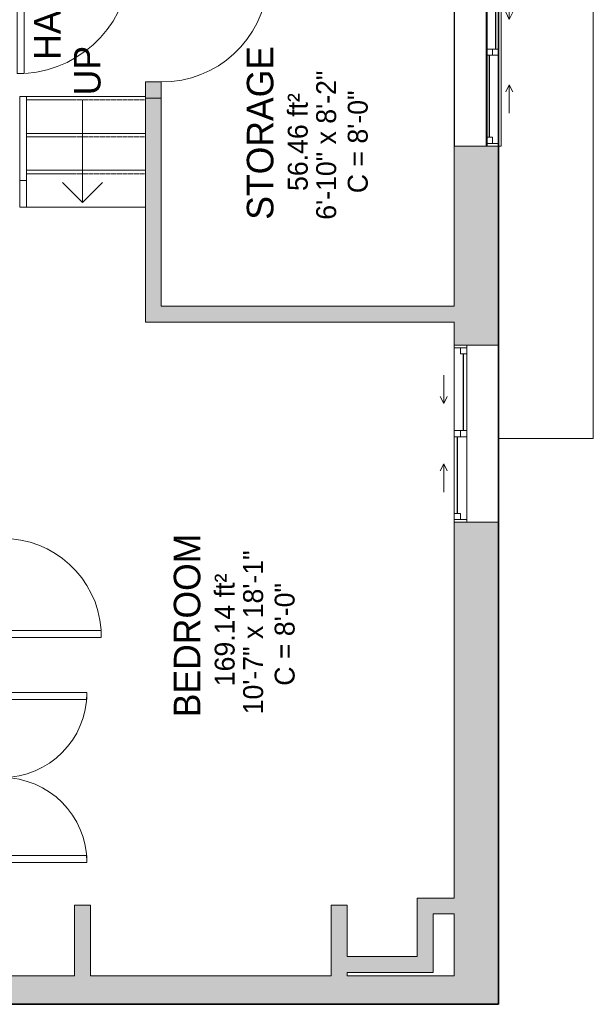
# Model space of a CAD drawing. Header units: inches. Extents: x -268 to 77, y -113 to 756.
# Tile 2 of 5: x -85 to 77, y -113 to 165. Entities that reach past the tile are written whole.
import ezdxf

# ---------------------------------------------------------------- set-up
doc = ezdxf.new("R2010")
doc.units = ezdxf.units.IN
doc.header["$MEASUREMENT"] = 0
doc.linetypes.add('Overhead', pattern=[0.15625, 0.09375, -0.0625])
for name, color, linetype, lineweight in [('A-AREA-IDEN', 2, 'Continuous', 9), ('A-DETL', 90, 'Continuous', 9), ('A-DOOR', 31, 'Continuous', 9), ('A-EXTEERIOR SPACES', 90, 'Continuous', 9), ('A-FLOR', 192, 'Continuous', 9), ('A-FLOR-HRAL', 11, 'Continuous', 9), ('A-FLOR-LEVL', 51, 'Continuous', 9), ('A-GLAZ', 151, 'Continuous', 9), ('A-WALL', 90, 'Continuous', 9), ('A-WALL-PATT', 111, 'Continuous', 9), ('G-ANNO-TEXT', 231, 'Continuous', 9), ('S-STRS', 90, 'Continuous', 9)]:
    doc.layers.add(name, color=color, linetype=linetype, lineweight=lineweight)
doc.styles.add('Inter', font='txt', dxfattribs={"height": 7.5})
doc.styles.add('Inter_1', font='txt', dxfattribs={"height": 5.625})
doc.styles.add('Inter_B', font='txt', dxfattribs={"height": 7.5})

# ---------------------------------------------------------------- blocks, each defined once
blk = doc.blocks.new('Top Rail Type - Top Rail_Internal_-4253370-Lower Floor')
at = {"layer": 'A-FLOR-HRAL'}
for p, q in [((-85.23, 143.5), (-83.27, 143.5)), ((-85.23, 119.76), (-85.23, 143.5)), ((-83.27, 143.5), (-83.27, 119.76)), ((-83.27, 119.76), (-85.23, 119.76))]:
    blk.add_line(p, q, dxfattribs=at)
blk = doc.blocks.new('Top Rail Type - Top Rail_Internal_-V2-Lower Floor')
at = {"layer": 'A-FLOR-HRAL'}
for p, q in [((-83.27, 143.5), (-85.23, 143.5)), ((-85.23, 143.5), (-85.23, 112.21)), ((-83.27, 143.5), (-83.27, 112.21)), ((-83.27, 112.21), (-85.23, 112.21))]:
    blk.add_line(p, q, dxfattribs=at)
blk = doc.blocks.new('Planitar - Single Door_Flush Panel - 2_-8_ x 6_-8_-4239218-Lower Floor')
at = {"layer": 'A-DOOR', "lineweight": 18}
for p, q in [((13.99, 3.25), (13.99, 35.25)), ((16, 35.25), (13.99, 35.25)), ((16, 3.25), (16, 35.25)), ((16, 3.25), (13.99, 3.25))]:
    blk.add_line(p, q, dxfattribs=at)
at = {"layer": 'A-DOOR'}
blk.add_arc((15.77, 3.55), 31.77, 93.8608, 180.5412, dxfattribs=at)
blk = doc.blocks.new('Planitar - Single Door_Flush Panel - 2_-6_ x 6_-8_-4264625-Lower Floor')
at = {"layer": 'A-DOOR', "lineweight": 18}
for p, q in [((12.99, -2.25), (12.99, -32.25)), ((15, -2.25), (12.99, -2.25)), ((15, -2.25), (15, -32.25)), ((15, -32.25), (12.99, -32.25))]:
    blk.add_line(p, q, dxfattribs=at)
at = {"layer": 'A-DOOR'}
blk.add_arc((14.77, -2.55), 29.77, 179.4225, 266.009, dxfattribs=at)
blk = doc.blocks.new('Planitar - Single Door_Flush Panel - 2_-4_ x 6_-8_-4266644-Lower Floor')
at = {"layer": 'A-DOOR', "lineweight": 18}
for p, q in [((11.99, 2.25), (11.99, 30.25)), ((14, 30.25), (11.99, 30.25)), ((14, 2.25), (14, 30.25)), ((14, 2.25), (11.99, 2.25))]:
    blk.add_line(p, q, dxfattribs=at)
at = {"layer": 'A-DOOR'}
blk.add_arc((13.77, 2.55), 27.77, 94.1354, 180.6191, dxfattribs=at)
blk = doc.blocks.new('Planitar - Double Door_Flush Panel - 4_-0_ x 6_-8_-4238674-Lower Floor')
at = {"layer": 'A-DOOR', "lineweight": 18}
for p, q in [((-24, 2.25), (-24, 26.25)), ((-24, 26.25), (-22.03, 26.25)), ((-22.03, 26.25), (-22.03, 2.25)), ((24, 26.25), (22.03, 26.25)), ((22.03, 26.25), (22.03, 2.25)), ((24, 2.25), (24, 26.25)), ((-22.03, 2.25), (-24, 2.25)), ((22.03, 2.25), (24, 2.25))]:
    blk.add_line(p, q, dxfattribs=at)
at = {"layer": 'A-DOOR'}
for centre, start, end in [((-24, 2.25), 0, 90), ((24, 2.25), 90, 180)]:
    blk.add_arc(centre, 24, start, end, dxfattribs=at)
blk = doc.blocks.new('Plan-Double-Sliding - Default 1-4396262-Lower Floor')
at = {"layer": 'A-GLAZ'}
for p, q in [((-8.5, 3.34375), (-16.5, 3.34375)), ((-8.5, 3.34375), (-10.5, 4.34375)), ((-8.5, 3.34375), (-10.5, 2.34375)), ((8.5, 3.34375), (10.5, 4.34375)), ((8.5, 3.34375), (10.5, 2.34375)), ((8.5, 3.34375), (16.5, 3.34375)), ((25, 0.34375), (-25, 0.34375)), ((-22.5, 0.34375), (-0.875, 0.34375)), ((0.875, 0.34375), (24.25, 0.34375)), ((-24.25, -3.15625), (-0.875, -3.15625)), ((0.875, -3.15625), (22.5, -3.15625)), ((-25, -12.15625), (25, -12.15625))]:
    blk.add_line(p, q, dxfattribs=at)
at = {"layer": 'A-GLAZ', "lineweight": 18}
for p, q in [((-25, 0.34375), (-25, -12.15625)), ((-25, 0.34375), (-22.5, 0.34375)), ((-24.25, 0.34375), (-24.25, -3.15625)), ((-22.5, 0.34375), (-22.5, -1.40625)), ((-0.875, -3.15625), (-0.875, 0.34375)), ((-0.875, 0.34375), (0.875, 0.34375)), ((0.875, 0.34375), (0.875, -3.15625)), ((24.25, 0.34375), (25, 0.34375)), ((24.25, 0.34375), (24.25, -3.15625)), ((25, -12.15625), (25, 0.34375)), ((-22.5, -1.40625), (-24.25, -1.40625)), ((0.875, -1.40625), (-0.875, -1.40625)), ((22.5, -1.40625), (22.5, -3.15625)), ((24.25, -1.40625), (22.5, -1.40625)), ((-25, -3.15625), (-24.25, -3.15625)), ((-0.875, -3.15625), (0.875, -3.15625)), ((22.5, -3.15625), (25, -3.15625))]:
    blk.add_line(p, q, dxfattribs=at)
at = {"layer": 'A-GLAZ', "lineweight": 25}
for p, q in [((-22.5, -0.53125), (-0.875, -0.53125)), ((0.875, -2.28125), (22.5, -2.28125))]:
    blk.add_line(p, q, dxfattribs=at)
blk = doc.blocks.new('Planitar-Sliding-Double - Default 1-4396300-Lower Floor')
at = {"layer": 'A-GLAZ'}
for p, q in [((-26.5, 2.85), (-26.5, 6.85)), ((-26.5, 6.85), (26.5, 6.85)), ((26.5, 2.85), (26.5, 6.85)), ((26.5, 2.85), (-26.5, 2.85)), ((-26.5, 2.85), (-26.5, -6.4)), ((26.5, 2.85), (-26.5, 2.85)), ((26.5, -6.4), (26.5, 2.85)), ((-26.5, -6.4), (26.5, -6.4))]:
    blk.add_line(p, q, dxfattribs=at)
blk = doc.blocks.new('Plan-Double-Sliding - Default 1-4396303-Lower Floor')
at = {"layer": 'A-GLAZ'}
for p, q in [((-9.25, 3.34375), (-17.25, 3.34375)), ((-9.25, 3.34375), (-11.25, 4.34375)), ((-9.25, 3.34375), (-11.25, 2.34375)), ((9.25, 3.34375), (11.25, 4.34375)), ((9.25, 3.34375), (11.25, 2.34375)), ((9.25, 3.34375), (17.25, 3.34375)), ((26.5, 0.34375), (-26.5, 0.34375)), ((-24, 0.34375), (-0.875, 0.34375)), ((0.875, 0.34375), (25.75, 0.34375)), ((-25.75, -3.15625), (-0.875, -3.15625)), ((0.875, -3.15625), (24, -3.15625)), ((-26.5, -12.15625), (26.5, -12.15625))]:
    blk.add_line(p, q, dxfattribs=at)
at = {"layer": 'A-GLAZ', "lineweight": 18}
for p, q in [((-26.5, 0.34375), (-26.5, -12.15625)), ((-26.5, 0.34375), (-24, 0.34375)), ((-25.75, 0.34375), (-25.75, -3.15625)), ((-24, 0.34375), (-24, -1.40625)), ((-0.875, -3.15625), (-0.875, 0.34375)), ((-0.875, 0.34375), (0.875, 0.34375)), ((0.875, 0.34375), (0.875, -3.15625)), ((25.75, 0.34375), (26.5, 0.34375)), ((25.75, 0.34375), (25.75, -3.15625)), ((26.5, -12.15625), (26.5, 0.34375)), ((-24, -1.40625), (-25.75, -1.40625)), ((0.875, -1.40625), (-0.875, -1.40625)), ((24, -1.40625), (24, -3.15625)), ((25.75, -1.40625), (24, -1.40625)), ((-26.5, -3.15625), (-25.75, -3.15625)), ((-0.875, -3.15625), (0.875, -3.15625)), ((24, -3.15625), (26.5, -3.15625))]:
    blk.add_line(p, q, dxfattribs=at)
at = {"layer": 'A-GLAZ', "lineweight": 25}
for p, q in [((-24, -0.53125), (-0.875, -0.53125)), ((0.875, -2.28125), (24, -2.28125))]:
    blk.add_line(p, q, dxfattribs=at)

msp = doc.modelspace()

# ---------------------------------------------------------------- hatches: boundary and pattern name
at = {"layer": 'A-WALL-PATT'}
h = msp.add_hatch(color=9, dxfattribs=at)
h.paths.add_polyline_path([(-49.75, 143), (-45.25, 143), (-45.25, 147.59), (-49.75, 147.59)], flags=0)
h.paths.add_polyline_path([(-49.71, 177.59), (-45.25, 177.59), (-45.25, 218.25), (-49.75, 218.25), (-49.75, 177.59)], flags=0)
h.paths.add_polyline_path([(-45.25, 248.25), (-45.25, 261.44), (-49.75, 261.44), (-49.75, 248.25)], flags=0)
h.paths.add_polyline_path([(-45.25, 291.44), (-45.25, 332.25), (-49.75, 332.25), (-49.75, 291.44)], flags=0)
for points in [[(-49.75, 84.25), (-45.25, 84.25), (-45.25, 143), (-49.75, 143), (-49.75, 137.26)], [(-1.74, 79.75), (37.5, 79.75), (37.5, 84.25), (-49.75, 84.25), (-49.75, 79.75)], [(27, -87.25), (37.5, -87.25), (37.5, -82.75), (27, -82.75)], [(-69.75, -104.75), (-65.25, -104.75), (-65.25, -84.75), (-69.75, -84.75)], [(7.25, -104.75), (7.25, -84.75), (2.75, -84.75), (2.75, -104.75)], [(31.5, -103.75), (31.5, -87.25), (27, -87.25), (27, -103.75)], [(7.25, -103.75), (27, -103.75), (27, -99.25), (7.25, -99.25)], [(-92.5, -112.75), (50, -112.75), (50, -104.75), (-92.5, -104.75), (-92.5, -107.25)]]:
    msp.add_hatch(color=9, dxfattribs=at).paths.add_polyline_path(points, flags=0)
h = msp.add_hatch(color=254, dxfattribs=at)
h.paths.add_polyline_path([(50, -104.75), (50, 23.31), (37.5, 23.31), (37.5, -104.75)], flags=0)
h.paths.add_polyline_path([(48.38, 73.31), (50, 73.31), (50, 129.5), (37.5, 129.5), (37.5, 73.31), (47.47, 73.31)], flags=0)

# ---------------------------------------------------------------- linework, layer by layer
at = {"layer": 'A-DETL', "lineweight": 35}
for p, q in [((50, 250), (50, -112.75)), ((50, -112.75), (-240.75, -112.75))]:
    msp.add_line(p, q, dxfattribs=at)
at = {"layer": 'A-DETL'}
for p, q in [((-67.5, 142.52), (-67.5, 113.52)), ((-67.5, 113.52), (-73.16, 119.17)), ((-67.5, 113.52), (-61.84, 119.17))]:
    msp.add_line(p, q, dxfattribs=at)
at = {"layer": 'A-EXTEERIOR SPACES'}
for p, q in [((50, 46.97), (50, 481.75)), ((76.75, 481.75), (76.75, 46.97)), ((76.75, 46.97), (50, 46.97))]:
    msp.add_line(p, q, dxfattribs=at)
at = {"layer": 'A-FLOR'}
msp.add_line((-49.75, 112.21), (-83.27, 112.21), dxfattribs=at)
at = {"layer": 'A-FLOR-LEVL'}
for p, q in [((76.75, 481.43), (76.75, 46.97)), ((50, 129.5), (50, 73.31)), ((50, 46.97), (76.75, 46.97))]:
    msp.add_line(p, q, dxfattribs=at)
at = {"layer": 'A-WALL'}
for p, q in [((-49.75, 147.59), (-49.75, 79.75)), ((-45.25, 147.59), (-49.75, 147.59)), ((-45.25, 84.25), (-45.25, 147.59)), ((-45.25, 143), (-49.75, 143)), ((37.5, 129.5), (37.5, 84.25)), ((50, 129.5), (50, 73.31)), ((37.5, 84.25), (-45.25, 84.25)), ((-49.75, 79.75), (37.5, 79.75)), ((37.5, 79.75), (37.5, 73.31)), ((37.5, -82.75), (37.5, 23.31)), ((50, -112.75), (50, 23.31)), ((37.5, -82.75), (27, -82.75)), ((27, -82.75), (27, -99.25)), ((-65.25, -84.75), (-69.75, -84.75)), ((-69.75, -84.75), (-69.75, -104.75)), ((-65.25, -104.75), (-65.25, -84.75)), ((7.25, -84.75), (2.75, -84.75)), ((2.75, -84.75), (2.75, -104.75)), ((7.25, -99.25), (7.25, -84.75)), ((31.5, -87.25), (37.5, -87.25)), ((31.5, -103.75), (31.5, -87.25)), ((37.5, -104.75), (37.5, -87.25)), ((27, -99.25), (7.25, -99.25)), ((-69.75, -104.75), (-90.25, -104.75)), ((2.75, -104.75), (-65.25, -104.75)), ((7.25, -103.75), (31.5, -103.75)), ((7.25, -104.75), (7.25, -103.75)), ((37.5, -104.75), (7.25, -104.75)), ((-240.75, -112.75), (50, -112.75))]:
    msp.add_line(p, q, dxfattribs=at)
at = {"layer": 'S-STRS'}
for p, q in [((-49.75, 143.5), (-83.27, 143.5)), ((-49.75, 133.07), (-83.27, 133.07)), ((-49.75, 122.64), (-83.27, 122.64)), ((-49.75, 112.21), (-83.27, 112.21))]:
    msp.add_line(p, q, dxfattribs=at)
at = {"layer": 'S-STRS', "linetype": 'Overhead'}
for p, q in [((-49.75, 142.52), (-83.27, 142.52)), ((-49.75, 132.09), (-83.27, 132.09)), ((-49.75, 121.65), (-83.27, 121.65))]:
    msp.add_line(p, q, dxfattribs=at)

# ---------------------------------------------------------------- block references
at = {"layer": 'A-DOOR'}
for name, p, rotation in [('Planitar - Single Door_Flush Panel - 2_-8_ x 6_-8_-4239218-Lower Floor', (-69.97, 185.25), 180), ('Planitar - Single Door_Flush Panel - 2_-6_ x 6_-8_-4264625-Lower Floor', (-47.5, 162.59), 89.99999999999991), ('Planitar - Single Door_Flush Panel - 2_-4_ x 6_-8_-4266644-Lower Floor', (-92.5, 4.75), 269.9999999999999), ('Planitar - Double Door_Flush Panel - 4_-0_ x 6_-8_-4238674-Lower Floor', (-92.5, -48.75), 269.9999999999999)]:
    msp.add_blockref(name, p, dxfattribs=dict(at, rotation=rotation))
at = {"layer": 'A-FLOR-HRAL'}
for name in ['Top Rail Type - Top Rail_Internal_-4253370-Lower Floor', 'Top Rail Type - Top Rail_Internal_-V2-Lower Floor']:
    msp.add_blockref(name, (0, 0), dxfattribs=at)
at = {"layer": 'A-GLAZ'}
for name, p, rotation in [('Planitar-Sliding-Double - Default 1-4396300-Lower Floor', (43.9, 156), 270), ('Plan-Double-Sliding - Default 1-4396303-Lower Floor', (49.66, 156), 270), ('Plan-Double-Sliding - Default 1-4396262-Lower Floor', (37.84, 48.31), 90)]:
    msp.add_blockref(name, p, dxfattribs=dict(at, rotation=rotation))

# ---------------------------------------------------------------- texts
at = {"layer": 'A-AREA-IDEN', "attachment_point": 1, "rotation": 90}
for s, insert, char_height, width, style in [('HALL', (-81.18, 153.83), 7.5, 31.815, 'Inter_B'), ('STORAGE', (-21.1, 108.69), 7.5, 58.7062, 'Inter_B'), ('6\'-10" x 8\'-2"', (-1.51, 108.69), 5.625, 58.7062, 'Inter_1'), ('56.46 ft²', (-9.53, 116.81), 5.625, 39.0112, 'Inter_1'), ('C = 8\'-0"', (7.41, 116.18), 5.625, 40.5262, 'Inter_1'), ('BEDROOM', (-41.73, -31.74), 7.5, 62.115, 'Inter_B'), ('10\'-7" x 18\'-1"', (-22.14, -30.91), 5.625, 60.2212, 'Inter_1'), ('169.14 ft²', (-30.17, -22.98), 5.625, 40.905, 'Inter_1'), ('C = 8\'-0"', (-13.23, -22.84), 5.625, 40.5262, 'Inter_1')]:
    msp.add_mtext(s, dxfattribs=dict(at, insert=insert, char_height=char_height, width=width, style=style))
at = {"layer": 'G-ANNO-TEXT', "color": 7, "insert": (-69.92, 143.82), "char_height": 7.5, "width": 16.665, "attachment_point": 1, "rotation": 90, "style": 'Inter'}
msp.add_mtext('UP', dxfattribs=at)

doc.saveas('drawing.dxf')
